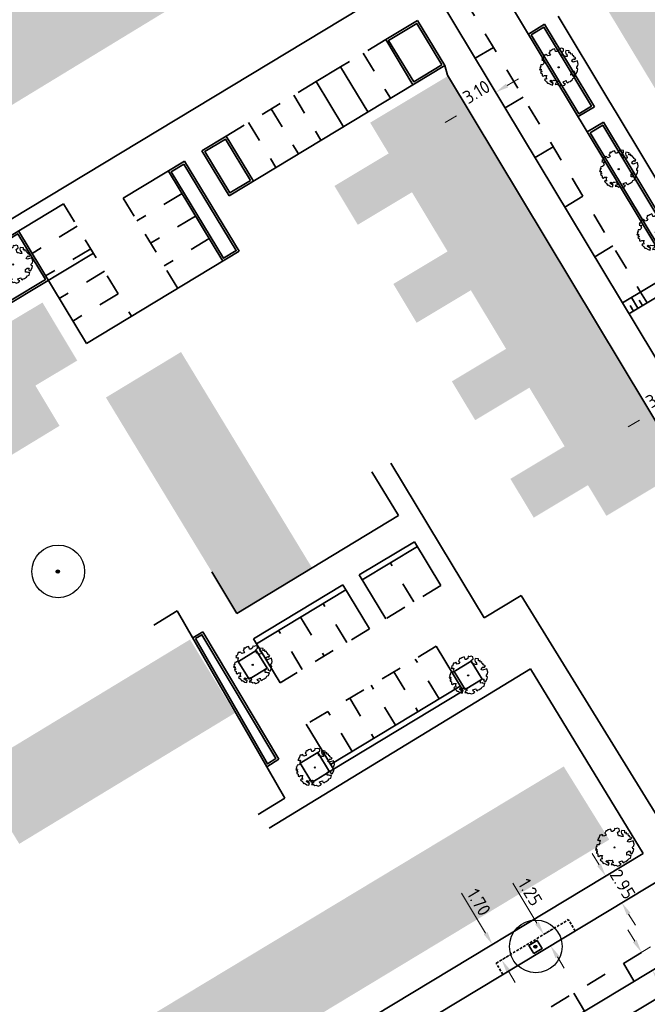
# Model space of a CAD drawing. Header units: metres. Extents: x 133800 to 134314, y 432795 to 433442.
# Tile 4 of 21: x 134171 to 134230, y 432885 to 432979. Entities that reach past the tile are written whole.
import ezdxf

# ---------------------------------------------------------------- set-up
doc = ezdxf.new("R2010")
doc.units = ezdxf.units.M
doc.linetypes.add('DASHED2', pattern=[0.375, 0.25, -0.125])
doc.linetypes.add('XX-HIDDEN', pattern=[4, 2, -2])
doc.layers.get('DEFPOINTS').update_dxf_attribs({"color": 201, "lineweight": 0})
for name, color, linetype, lineweight in [('B-WE-GR-BOOM-S', 90, 'Continuous', 25), ('N-XX-GR-BOOM-S', 90, 'Continuous', 25), ('N-XX-GR-HAAG-G', 90, 'GR-HAAG1', 35), ('N-XX-VH-KANTOPSLUITING_ACHTERKANTBAND-G', 50, 'Continuous', 35), ('N-XX-VH-MATERIAALGRENS-G', 7, 'XX-HIDDEN', 35), ('X-XX-AL-M', 7, 'Continuous', 18)]:
    doc.layers.add(name, color=color, linetype=linetype, lineweight=lineweight)
doc.layers.add('svp_beb_arc bebouwing', color=253, linetype='Continuous')
doc.styles.add('NLCS-ISO-M500-T25', font='NLCS-ISO.ttf', dxfattribs={"height": 1.25})
doc.linetypes.add('GR-HAAG1', pattern='A,6,[176,NLCS.shx,S=0.125,R=0,X=0,Y=0],-2', length=8)
doc.dimstyles.new('NLCS-M500-T25-PIJL_L2_H1', dxfattribs={"dimscale": 0.5, "dimtxt": 2.5, "dimasz": 2.5, "dimexe": 2, "dimexo": 2, "dimgap": 0.7, "dimtad": 1, "dimzin": 0, "dimdsep": 46, "dimtxsty": 'NLCS-ISO-M500-T25', "dimcen": 2.5, "dimdle": 2, "dimclrd": 256, "dimclre": 256, "dimclrt": 7, "dimadec": 1, "dimazin": 0, "dimtfac": 1, "dimtdec": 3, "dimtofl": 0, "dimtmove": 0, "dimatfit": 3, "dimfxl": 2, "dimfxlon": 1, "dimtfillclr": 256, "dimtolj": 1, "dimtzin": 0, "dimlwd": -1, "dimlwe": -1, "dimarcsym": 0})

# ---------------------------------------------------------------- blocks, each defined once
blk = doc.blocks.new('SGR-BOOM_KROON-SO')
at = {"ltscale": 0.1}
h = blk.add_hatch(color=256, dxfattribs=at)
edge = h.paths.add_edge_path()
edge.add_arc((0, 0), 0.15, 0, 360)
for radius in [2.5, 0.045]:
    blk.add_circle((0.04, 0.02), radius)
blk.add_circle((0, 0), 0.15, dxfattribs=at)
blk = doc.blocks.new('*D49')
at = {"layer": 'DEFPOINTS', "color": 0, "transparency": 16777216}
for p in [(134228.227, 432888.973), (134230.982, 432888.299), (134229.26, 432887.26)]:
    blk.add_point(p, dxfattribs=at)
at = {"layer": 'X-XX-AL-M', "transparency": 16777216}
for p, q in [((134229.304, 432891.082), (134228.659, 432892.153)), ((134229.093, 432889.495), (134230.806, 432890.528)), ((134230.126, 432887.782), (134231.839, 432888.815)), ((134231.628, 432887.228), (134234.054, 432883.203))]:
    blk.add_line(p, q, dxfattribs=at)
for points in [[(134229.483, 432891.19), (134229.126, 432890.974), (134229.95, 432890.012)], [(134231.806, 432887.336), (134231.449, 432887.121), (134230.982, 432888.299)]]:
    blk.add_solid(points, dxfattribs=at)
at = {"layer": 'X-XX-AL-M', "color": 7, "transparency": 16777216, "insert": (134233.998, 432885.184), "char_height": 1.25, "attachment_point": 5, "rotation": 301.08305, "style": 'NLCS-ISO-M500-T25'}
blk.add_mtext('\\A1;2.00', dxfattribs=at)
blk = doc.blocks.new('*D50')
at = {"layer": 'DEFPOINTS', "color": 0, "transparency": 16777216}
for p in [(134226.169, 432897.015), (134226.558, 432897.25), (134227.692, 432894.489)]:
    blk.add_point(p, dxfattribs=at)
at = {"layer": 'X-XX-AL-M', "transparency": 16777216}
for p, q in [((134225.913, 432898.32), (134225.267, 432899.391)), ((134226.558, 432897.25), (134227.414, 432897.766)), ((134228.081, 432894.723), (134228.937, 432895.24)), ((134228.726, 432893.653), (134229.372, 432892.582))]:
    blk.add_line(p, q, dxfattribs=at)
for points in [[(134226.091, 432898.428), (134225.734, 432898.213), (134226.558, 432897.25)], [(134228.905, 432893.76), (134228.548, 432893.545), (134228.081, 432894.723)]]:
    blk.add_solid(points, dxfattribs=at)
at = {"layer": 'X-XX-AL-M', "color": 7, "transparency": 16777216, "insert": (134228.155, 432896.49), "char_height": 1.25, "attachment_point": 5, "rotation": 301.08302, "style": 'NLCS-ISO-M500-T25'}
blk.add_mtext('\\A1;2.95', dxfattribs=at)
blk = doc.blocks.new('SGR-BOOM_06')
at = {"linetype": 'Continuous', "flags": 128}
blk.add_lwpolyline([(2.7, 3.52), (2.53, 3.94), (2.2, 4.06), (1.94, 4.52), (1.27, 4.69), (0.86, 4.52), (1.11, 4.27), (1.06, 3.81), (0.23, 3.98), (0.35, 4.32), (0.18, 4.69), (-0.15, 4.61), (-0.49, 4.69), (-1.15, 4.65), (-1.49, 4.48), (-1.95, 4.57), (-2.54, 4.11), (-2.12, 3.9), (-1.99, 3.64), (-1.58, 3.44), (-1.99, 2.89), (-2.54, 2.77), (-2.92, 3.1), (-2.62, 3.22), (-2.87, 3.86), (-3.63, 3.43), (-4, 3.02), (-3.79, 2.85), (-4, 2.51), (-4.42, 2.35), (-4.72, 2.05), (-5.01, 1.21), (-3.88, 0.92), (-3.71, 0.54), (-4, 0.29), (-4.51, 0.29), (-4.6, 0.56), (-5.09, 0.38), (-4.76, -0.17), (-4.93, -0.38), (-4.72, -0.54), (-4.88, -1.01), (-4.53, -1.18), (-4.72, -1.55), (-4.42, -1.59), (-4.29, -1.71), (-4.62, -2.11), (-3.92, -2.68), (-3.67, -2.43), (-3.46, -1.97), (-3.63, -1.76), (-3.42, -1.17), (-3.12, -1.34), (-2.79, -1.76), (-2.5, -2.01), (-2.79, -2.81), (-3.42, -2.93), (-3.67, -3.39), (-3.33, -3.77), (-2.83, -3.9), (-2.77, -4.02), (-2.71, -4.15), (-2.33, -3.73), (-1.83, -3.73), (-1.57, -3.9), (-1.7, -4.27), (-1.7, -4.61), (-1.15, -4.74), (-0.61, -4.69), (-0.49, -4.94), (-0.23, -4.65), (0.1, -4.48), (-0.06, -4.01), (0.27, -3.9), (0.77, -4.02), (0.86, -4.61), (1.15, -4.57), (1.44, -4.74), (2.07, -4.23), (2.37, -4.36), (2.32, -4.15), (2.66, -3.98), (2.41, -3.73), (2.11, -3.64), (2.57, -3.23), (2.62, -2.98), (3.16, -2.85), (3.54, -3.06), (3.79, -2.81), (3.77, -2.63), (4.12, -2.63), (4.12, -2.39), (4.46, -2.26), (4.46, -2.05), (4.08, -2.05), (4.54, -1.59), (4.25, -1.42), (4.63, -1.55), (4.75, -1.26), (4.54, -0.92), (4.84, -0.46), (4.67, -0.25), (4.25, -0.25), (3.75, 0.08), (4.08, 0.29), (4.38, 0.84), (4.54, 0.59), (4.88, 0.71), (4.67, 1.43), (4.71, 1.89), (4.5, 1.97), (4.16, 2.64), (3.83, 3.01), (3.37, 2.6), (3.66, 2.43), (3.91, 1.8), (3.54, 1.72), (3.33, 2.14), (2.99, 2.05), (2.66, 2.31), (2.24, 2.51), (2.45, 2.68), (2.32, 2.93), (2.53, 3.18), (2.87, 3.06), (3.16, 3.23)], close=True, dxfattribs=at)
blk.add_circle((0, 0), 0.15)
blk = doc.blocks.new('*D70')
at = {"layer": 'DEFPOINTS', "color": 0, "transparency": 16777216}
for p in [(134233.764, 432942.332), (134230.822, 432941.209), (134231.107, 432940.735)]:
    blk.add_point(p, dxfattribs=at)
at = {"layer": 'X-XX-AL-M', "transparency": 16777216}
for p, q in [((134233.479, 432942.805), (134232.964, 432943.662)), ((134234.551, 432943.449), (134235.622, 432944.093)), ((134230.822, 432941.209), (134230.307, 432942.066)), ((134229.751, 432940.565), (134228.679, 432939.921))]:
    blk.add_line(p, q, dxfattribs=at)
for points in [[(134234.444, 432943.628), (134234.658, 432943.27), (134233.479, 432942.805)], [(134229.643, 432940.743), (134229.858, 432940.386), (134230.822, 432941.209)]]:
    blk.add_solid(points, dxfattribs=at)
at = {"layer": 'X-XX-AL-M', "color": 7, "transparency": 16777216, "insert": (134231.649, 432942.843), "char_height": 1.25, "attachment_point": 5, "rotation": 30.99928, "style": 'NLCS-ISO-M500-T25'}
blk.add_mtext('\\A1;3.10', dxfattribs=at)
blk = doc.blocks.new('*D71')
at = {"layer": 'DEFPOINTS', "color": 0, "transparency": 16777216}
for p in [(134214.791, 432973.908), (134212.134, 432972.312), (134216.116, 432971.704)]:
    blk.add_point(p, dxfattribs=at)
at = {"layer": 'X-XX-AL-M', "transparency": 16777216}
for p, q in [((134215.601, 432972.561), (134216.631, 432970.847)), ((134217.187, 432972.348), (134218.259, 432972.992)), ((134212.944, 432970.965), (134213.974, 432969.25)), ((134212.387, 432969.464), (134211.316, 432968.82))]:
    blk.add_line(p, q, dxfattribs=at)
for points in [[(134217.08, 432972.526), (134217.295, 432972.169), (134216.116, 432971.704)], [(134212.28, 432969.642), (134212.494, 432969.285), (134213.459, 432970.107)]]:
    blk.add_solid(points, dxfattribs=at)
at = {"layer": 'X-XX-AL-M', "color": 7, "transparency": 16777216, "insert": (134214.285, 432971.741), "char_height": 1.25, "attachment_point": 5, "rotation": 30.99928, "style": 'NLCS-ISO-M500-T25'}
blk.add_mtext('\\A1;3.10', dxfattribs=at)
blk = doc.blocks.new('*D199')
at = {"layer": 'DEFPOINTS', "color": 0, "transparency": 16777216}
for p in [(134215.795, 432890.762), (134215.795, 432890.762), (134216.672, 432889.305)]:
    blk.add_point(p, dxfattribs=at)
at = {"layer": 'X-XX-AL-M', "transparency": 16777216}
for p, q in [((134215.151, 432891.833), (134212.857, 432895.646)), ((134215.795, 432890.762), (134216.652, 432891.277)), ((134216.672, 432889.305), (134217.529, 432889.821)), ((134217.316, 432888.234), (134217.961, 432887.163))]:
    blk.add_line(p, q, dxfattribs=at)
for points in [[(134215.33, 432891.94), (134214.972, 432891.725), (134215.795, 432890.762)], [(134217.495, 432888.341), (134217.138, 432888.127), (134216.672, 432889.305)]]:
    blk.add_solid(points, dxfattribs=at)
at = {"layer": 'X-XX-AL-M', "color": 7, "transparency": 16777216, "insert": (134214.517, 432894.778), "char_height": 1.25, "attachment_point": 5, "rotation": 301.03224, "style": 'NLCS-ISO-M500-T25'}
blk.add_mtext('\\A1;1.70', dxfattribs=at)
blk = doc.blocks.new('*D201')
at = {"layer": 'DEFPOINTS', "color": 0, "transparency": 16777216}
for p in [(134220.67, 432891.715), (134220.67, 432891.715), (134221.315, 432890.645)]:
    blk.add_point(p, dxfattribs=at)
at = {"layer": 'X-XX-AL-M', "transparency": 16777216}
for p, q in [((134220.024, 432892.786), (134217.727, 432896.597)), ((134220.67, 432891.715), (134221.526, 432892.231)), ((134221.315, 432890.645), (134222.171, 432891.161)), ((134221.96, 432889.574), (134222.606, 432888.504))]:
    blk.add_line(p, q, dxfattribs=at)
for points in [[(134220.203, 432892.893), (134219.846, 432892.678), (134220.67, 432891.715)], [(134222.139, 432889.682), (134221.782, 432889.467), (134221.315, 432890.645)]]:
    blk.add_solid(points, dxfattribs=at)
at = {"layer": 'X-XX-AL-M', "color": 7, "transparency": 16777216, "insert": (134219.388, 432895.73), "char_height": 1.25, "attachment_point": 5, "rotation": 301.08302, "style": 'NLCS-ISO-M500-T25'}
blk.add_mtext('\\A1;1.25', dxfattribs=at)

msp = doc.modelspace()

# ---------------------------------------------------------------- hatches: boundary and pattern name
at = {"layer": 'svp_beb_arc bebouwing'}
h = msp.add_hatch(color=256, dxfattribs=at)
h.dxf.hatch_style = 1
h.paths.add_polyline_path([(134233.007, 432984.27), (134235.618, 432985.845), (134238.187, 432987.395), (134237.093, 432989.21), (134235.864, 432991.248), (134233.295, 432989.699), (134234.457, 432987.772), (134231.845, 432986.197), (134229.103, 432990.744), (134226.294, 432995.402), (134223.521, 433000), (134223.484, 433000.061), (134223.295, 433000.375), (134220.929, 433004.298), (134214.23, 433000.258), (134214.386, 433000), (134216.785, 432996.021), (134219.595, 432991.362), (134222.404, 432986.704), (134225.213, 432982.045), (134228.022, 432977.387), (134230.832, 432972.728), (134233.641, 432968.07), (134236.45, 432963.412), (134239.393, 432958.531), (134246.092, 432962.571), (134245.74, 432963.154), (134244.412, 432965.357), (134246.979, 432967.006), (134249.43, 432968.58), (134248.22, 432970.51), (134247.01, 432972.44), (134244.655, 432970.859), (134242.043, 432969.284), (134240.34, 432972.11), (134238.705, 432974.82), (134241.317, 432976.395), (134243.886, 432977.944), (134242.711, 432979.893), (134241.563, 432981.798), (134238.994, 432980.248), (134236.382, 432978.672)])
h = msp.add_hatch(color=256, dxfattribs=at)
h.dxf.hatch_style = 1
h.paths.add_polyline_path([(134181.161, 432986.648), (134176.069, 432983.545), (134180.278, 432976.638), (134185.37, 432979.741)])
h = msp.add_hatch(color=256, dxfattribs=at)
h.dxf.hatch_style = 1
h.paths.add_polyline_path([(134176.069, 432983.545), (134170.977, 432980.442), (134175.186, 432973.535), (134180.278, 432976.638)])
h = msp.add_hatch(color=256, dxfattribs=at)
h.dxf.hatch_style = 1
h.paths.add_polyline_path([(134175.186, 432973.535), (134170.977, 432980.442), (134165.885, 432977.339), (134170.093, 432970.432)])
h = msp.add_hatch(color=256, dxfattribs=at)
h.dxf.hatch_style = 1
h.paths.add_polyline_path([(134214.429, 432968.442), (134211.553, 432973.233), (134204.549, 432969.029), (134204.196, 432968.817), (134205.951, 432965.894), (134200.807, 432962.806), (134201.94, 432960.918)])
h = msp.add_hatch(color=256, dxfattribs=at)
h.dxf.hatch_style = 1
h.paths.add_polyline_path([(134217.222, 432963.789), (134214.429, 432968.442), (134201.94, 432960.918), (134203.019, 432959.118), (134208.164, 432962.207), (134209.865, 432959.374)])
h = msp.add_hatch(color=256, dxfattribs=at)
h.dxf.hatch_style = 1
h.paths.add_polyline_path([(134217.222, 432963.789), (134209.865, 432959.374), (134211.538, 432956.587), (134206.394, 432953.499), (134207.5, 432951.656), (134220.001, 432959.16)])
h = msp.add_hatch(color=256, dxfattribs=at)
h.dxf.hatch_style = 1
h.paths.add_polyline_path([(134220.001, 432959.16), (134207.5, 432951.656), (134208.607, 432949.812), (134213.751, 432952.9), (134215.424, 432950.114), (134222.781, 432954.53)])
h = msp.add_hatch(color=256, dxfattribs=at)
h.dxf.hatch_style = 1
h.paths.add_polyline_path([(134225.555, 432949.909), (134222.781, 432954.53), (134215.424, 432950.114), (134217.092, 432947.335), (134211.948, 432944.247), (134213.055, 432942.403)])
h = msp.add_hatch(color=256, dxfattribs=at)
h.dxf.hatch_style = 1
h.paths.add_polyline_path([(134172.425, 432943.846), (134172.736, 432944.032), (134173.797, 432944.667), (134176.395, 432946.221), (134173.096, 432951.733), (134170.402, 432950.12), (134169.032, 432949.3), (134169.032, 432949.3), (134166.437, 432947.837), (134167.768, 432945.478), (134165.203, 432943.919), (134169.504, 432936.852), (134174.713, 432940.022)])
h = msp.add_hatch(color=256, dxfattribs=at)
h.dxf.hatch_style = 1
h.paths.add_polyline_path([(134225.555, 432949.909), (134213.055, 432942.403), (134214.161, 432940.56), (134219.305, 432943.649), (134220.983, 432940.854), (134228.34, 432945.27)])
h = msp.add_hatch(color=256, dxfattribs=at)
h.dxf.hatch_style = 1
h.paths.add_polyline_path([(134189.392, 432941.843), (134186.244, 432947.033), (134179.118, 432942.711), (134182.266, 432937.52)])
h = msp.add_hatch(color=256, dxfattribs=at)
h.dxf.hatch_style = 1
h.paths.add_polyline_path([(134231.114, 432940.649), (134228.34, 432945.27), (134220.983, 432940.854), (134222.651, 432938.076), (134219.95, 432936.454), (134217.507, 432934.987), (134218.613, 432933.144)])
h = msp.add_hatch(color=256, dxfattribs=at)
h.dxf.hatch_style = 1
h.paths.add_polyline_path([(134192.463, 432936.78), (134189.392, 432941.843), (134182.266, 432937.52), (134185.337, 432932.458)])
h = msp.add_hatch(color=256, dxfattribs=at)
h.dxf.hatch_style = 1
h.paths.add_polyline_path([(134233.971, 432935.891), (134231.114, 432940.649), (134218.613, 432933.144), (134219.72, 432931.301), (134222.163, 432932.768), (134224.863, 432934.39), (134226.614, 432931.474)])
h = msp.add_hatch(color=256, dxfattribs=at)
h.dxf.hatch_style = 1
h.paths.add_polyline_path([(134195.533, 432931.718), (134192.463, 432936.78), (134185.337, 432932.458), (134188.408, 432927.396)])
h = msp.add_hatch(color=256, dxfattribs=at)
h.dxf.hatch_style = 1
h.paths.add_polyline_path([(134198.682, 432926.527), (134195.533, 432931.718), (134188.408, 432927.396), (134191.556, 432922.205)])
h = msp.add_hatch(color=256, dxfattribs=at)
h.dxf.hatch_style = 1
h.paths.add_polyline_path([(134187.101, 432919.729), (134181.892, 432916.566), (134186.137, 432909.575), (134191.346, 432912.738)])
h = msp.add_hatch(color=256, dxfattribs=at)
h.dxf.hatch_style = 1
h.paths.add_polyline_path([(134181.892, 432916.566), (134176.811, 432913.48), (134181.056, 432906.489), (134186.137, 432909.575)])
h = msp.add_hatch(color=256, dxfattribs=at)
h.dxf.hatch_style = 1
h.paths.add_polyline_path([(134176.811, 432913.48), (134171.73, 432910.395), (134175.975, 432903.404), (134181.056, 432906.489)])
h = msp.add_hatch(color=256, dxfattribs=at)
h.dxf.hatch_style = 1
h.paths.add_polyline_path([(134171.73, 432910.395), (134166.649, 432907.31), (134170.894, 432900.319), (134175.975, 432903.404)])
h = msp.add_hatch(color=256, dxfattribs=at)
h.dxf.hatch_style = 1
h.paths.add_polyline_path([(134222.566, 432907.669), (134217.404, 432904.553), (134221.639, 432897.549), (134226.883, 432900.719)])
h = msp.add_hatch(color=256, dxfattribs=at)
h.dxf.hatch_style = 1
h.paths.add_polyline_path([(134221.639, 432897.549), (134217.404, 432904.553), (134212.286, 432901.464), (134216.523, 432894.456)])
h = msp.add_hatch(color=256, dxfattribs=at)
h.dxf.hatch_style = 1
h.paths.add_polyline_path([(134212.286, 432901.464), (134207.168, 432898.375), (134211.407, 432891.363), (134216.523, 432894.456)])
h = msp.add_hatch(color=256, dxfattribs=at)
h.dxf.hatch_style = 1
h.paths.add_polyline_path([(134207.168, 432898.375), (134202.05, 432895.286), (134206.291, 432888.27), (134211.407, 432891.363)])
h = msp.add_hatch(color=256, dxfattribs=at)
h.dxf.hatch_style = 1
h.paths.add_polyline_path([(134202.05, 432895.286), (134196.931, 432892.196), (134201.175, 432885.177), (134206.291, 432888.27)])
h = msp.add_hatch(color=256, dxfattribs=at)
h.dxf.hatch_style = 1
h.paths.add_polyline_path([(134196.931, 432892.196), (134191.813, 432889.107), (134196.059, 432882.084), (134201.175, 432885.177)])
h = msp.add_hatch(color=256, dxfattribs=at)
h.dxf.hatch_style = 1
h.paths.add_polyline_path([(134191.813, 432889.107), (134186.695, 432886.018), (134190.943, 432878.991), (134196.059, 432882.084)])
h = msp.add_hatch(color=256, dxfattribs=at)
h.dxf.hatch_style = 1
h.paths.add_polyline_path([(134186.695, 432886.018), (134181.577, 432882.929), (134185.827, 432875.898), (134190.943, 432878.991)])

# ---------------------------------------------------------------- linework, layer by layer
at = {"layer": 'N-XX-GR-HAAG-G', "ltscale": 0.2, "flags": 128}
for points in [[(134210.994, 432974.312), (134208.613, 432978.248), (134205.945, 432976.633), (134208.326, 432972.697)], [(134219.485, 432977.163), (134223.992, 432969.663), (134225.197, 432970.389), (134220.686, 432977.885)], [(134225.073, 432967.864), (134233.537, 432953.778), (134234.735, 432954.498), (134226.273, 432968.585)], [(134192.836, 432963.327), (134190.455, 432967.263), (134188.508, 432966.085), (134190.889, 432962.149)], [(134186.519, 432964.881), (134191.488, 432956.668), (134190.29, 432955.943), (134185.321, 432964.157)], [(134167.492, 432956.293), (134170.121, 432951.948), (134173.372, 432953.915), (134170.743, 432958.26)], [(134187.627, 432919.822), (134194.453, 432907.919), (134195.242, 432908.426), (134188.232, 432920.182)], [(134219.725, 432889.902), (134219.255, 432890.68), (134220.034, 432891.15), (134220.503, 432890.372)]]:
    msp.add_lwpolyline(points, close=True, dxfattribs=at)
at = {"layer": 'N-XX-VH-KANTOPSLUITING_ACHTERKANTBAND-G'}
for p, q in [((134203.682, 433003.076), (134235.405, 432950.279)), ((134198.933, 433000.302), (134250.681, 432914.177)), ((134207.465, 432982.228), (134170.138, 432959.647)), ((134208.681, 432978.522), (134205.67, 432976.701)), ((134208.681, 432978.522), (134211.269, 432974.244)), ((134220.754, 432978.159), (134219.211, 432977.232)), ((134220.754, 432978.159), (134225.472, 432970.32)), ((134222.039, 432978.933), (134226.757, 432971.094)), ((134205.67, 432976.701), (134208.258, 432972.423)), ((134211.269, 432974.244), (134190.821, 432961.874)), ((134201.392, 432974.113), (134199.078, 432972.713)), ((134201.392, 432974.113), (134203.98, 432969.835)), ((134211.269, 432974.244), (134211.529, 432973.319)), ((134199.078, 432972.713), (134201.666, 432968.435)), ((134211.529, 432973.319), (134235.094, 432934.099)), ((134226.757, 432971.094), (134227.627, 432969.632)), ((134223.924, 432969.388), (134225.472, 432970.32)), ((134226.341, 432968.859), (134224.799, 432967.932)), ((134226.341, 432968.859), (134235.009, 432954.429)), ((134227.627, 432969.632), (134235.924, 432955.82)), ((134190.522, 432967.537), (134188.233, 432966.152)), ((134190.522, 432967.537), (134193.11, 432963.259)), ((134188.233, 432966.152), (134190.821, 432961.874)), ((134186.586, 432965.156), (134180.768, 432961.636)), ((134186.586, 432965.156), (134191.762, 432956.6)), ((134185.046, 432964.224), (134190.222, 432955.668)), ((134175.089, 432961.123), (134167.217, 432956.361)), ((134170.811, 432958.535), (134177.281, 432947.839)), ((134191.762, 432956.6), (134177.281, 432947.839)), ((134177.925, 432956.435), (134170.053, 432951.673)), ((134232.851, 432954.532), (134228.136, 432951.7)), ((134233.469, 432953.504), (134228.754, 432950.671)), ((134228.993, 432952.214), (134229.611, 432951.186)), ((134229.73, 432951.957), (134230.039, 432951.443)), ((134229.85, 432952.729), (134230.468, 432951.701)), ((134228.873, 432951.442), (134229.182, 432950.928)), ((134206.152, 432936.464), (134210.873, 432928.651)), ((134206.878, 432931.498), (134204.354, 432935.655)), ((134198.682, 432926.527), (134206.878, 432931.498)), ((134203.166, 432925.858), (134208.407, 432929.02)), ((134203.45, 432925.387), (134208.691, 432928.549)), ((134208.407, 432929.02), (134210.915, 432924.864)), ((134210.873, 432928.651), (134215.006, 432921.786)), ((134191.556, 432922.205), (134189.166, 432926.145)), ((134191.556, 432922.205), (134198.682, 432926.527)), ((134205.685, 432921.693), (134203.166, 432925.858)), ((134193.116, 432919.795), (134201.594, 432924.91)), ((134201.594, 432924.91), (134204.119, 432920.744)), ((134193.4, 432919.325), (134201.878, 432924.439)), ((134218.512, 432923.897), (134215.006, 432921.787)), ((134185.889, 432922.451), (134183.655, 432921.105)), ((134185.889, 432922.451), (134196.095, 432904.654)), ((134187.356, 432919.893), (134188.301, 432920.457)), ((134188.301, 432920.457), (134195.513, 432908.362)), ((134195.643, 432915.607), (134193.116, 432919.795)), ((134191.689, 432917.653), (134193.387, 432918.693)), ((134193.387, 432918.693), (134194.425, 432916.997)), ((134213.015, 432914.84), (134210.468, 432919.081)), ((134192.712, 432915.949), (134191.674, 432917.644)), ((134212.171, 432916.676), (134213.795, 432917.662)), ((134213.795, 432917.662), (134214.823, 432915.968)), ((134194.425, 432916.997), (134192.712, 432915.949)), ((134219.407, 432916.955), (134194.609, 432901.815)), ((134213.199, 432914.982), (134212.171, 432916.676)), ((134230.118, 432899.396), (134219.407, 432916.955)), ((134214.823, 432915.968), (134213.199, 432914.982)), ((134200.432, 432907.869), (134212.73, 432915.311)), ((134200.717, 432907.399), (134213.015, 432914.84)), ((134198.131, 432911.673), (134200.717, 432907.399)), ((134197.546, 432907.976), (134199.242, 432908.999)), ((134199.242, 432908.999), (134200.346, 432907.174)), ((134195.513, 432908.362), (134194.384, 432907.637)), ((134198.649, 432906.147), (134197.546, 432907.976)), ((134173.832, 432862.02), (134248.976, 432907.32)), ((134200.717, 432907.399), (134198.649, 432906.147)), ((134196.095, 432904.654), (134193.559, 432903.093)), ((134175.327, 432866.366), (134230.118, 432899.396))]:
    msp.add_line(p, q, dxfattribs=at)
at = {"layer": 'N-XX-VH-KANTOPSLUITING_ACHTERKANTBAND-G', "linetype": 'DASHED2'}
for p, q in [((134216.15, 432888.99), (134223.001, 432893.121)), ((134223.646, 432892.05), (134223.001, 432893.121)), ((134216.795, 432887.92), (134216.15, 432888.99))]:
    msp.add_line(p, q, dxfattribs=at)
at = {"layer": 'N-XX-VH-KANTOPSLUITING_ACHTERKANTBAND-G'}
for points in [[(134218.512, 432923.897), (134232.666, 432900.948)], [(134207.671, 432876.581), (134207.671, 432876.581), (134210.419, 432875.902), (134238.68, 432892.94), (134239.358, 432895.684)], [(134207.299, 432871.135), (134207.513, 432871.266), (134231.773, 432885.858), (134243.392, 432892.891), (134244.928, 432890.32)]]:
    msp.add_lwpolyline(points, dxfattribs=at)
at = {"layer": 'N-XX-VH-MATERIAALGRENS-G'}
for p, q in [((134213.056, 432980.679), (134229.85, 432952.729)), ((134205.67, 432976.701), (134201.392, 432974.113)), ((134203.531, 432975.407), (134206.119, 432971.129)), ((134215.889, 432975.965), (134214.175, 432974.935)), ((134199.078, 432972.713), (134190.522, 432967.537)), ((134196.939, 432971.419), (134199.527, 432967.141)), ((134218.722, 432971.25), (134217.008, 432970.221)), ((134194.8, 432970.125), (134197.388, 432965.847)), ((134192.661, 432968.831), (134195.249, 432964.553)), ((134221.555, 432966.536), (134219.841, 432965.506)), ((134180.768, 432961.636), (134185.944, 432953.08)), ((134186.34, 432962.085), (134182.062, 432959.497)), ((134224.387, 432961.821), (134222.673, 432960.792)), ((134175.089, 432961.123), (134181.559, 432950.427)), ((134187.634, 432959.946), (134183.356, 432957.358)), ((134176.383, 432958.984), (134172.105, 432956.396)), ((134188.928, 432957.807), (134184.65, 432955.219)), ((134177.677, 432956.845), (134173.399, 432954.256)), ((134227.22, 432957.107), (134225.506, 432956.077)), ((134178.971, 432954.706), (134174.693, 432952.117)), ((134180.265, 432952.566), (134175.987, 432949.978)), ((134205.828, 432927.464), (134205.828, 432927.464)), ((134208.343, 432923.305), (134206.112, 432926.993)), ((134210.915, 432924.864), (134205.685, 432921.693)), ((134201.968, 432919.441), (134199.729, 432923.142)), ((134197.31, 432922.325), (134197.31, 432922.325)), ((134197.595, 432921.855), (134199.84, 432918.151)), ((134197.753, 432916.886), (134195.507, 432920.595)), ((134204.119, 432920.744), (134195.643, 432915.607)), ((134210.468, 432919.081), (134198.131, 432911.673)), ((134210.743, 432914.108), (134208.462, 432917.876)), ((134206.443, 432916.664), (134208.728, 432912.889)), ((134206.59, 432911.595), (134204.299, 432915.377)), ((134202.256, 432914.15), (134204.549, 432910.36)), ((134211.027, 432913.637), (134211.027, 432913.637)), ((134202.478, 432909.107), (134200.183, 432912.905)), ((134209.012, 432912.418), (134209.012, 432912.418)), ((134206.874, 432911.125), (134206.874, 432911.125)), ((134204.834, 432909.89), (134204.834, 432909.89)), ((134202.762, 432908.636), (134202.762, 432908.636)), ((134207.671, 432876.581), (134239.358, 432895.683)), ((134229.26, 432887.26), (134228.227, 432888.973)), ((134224.55, 432884.421), (134223.517, 432886.134))]:
    msp.add_line(p, q, dxfattribs=at)

# ---------------------------------------------------------------- block references
at = {"layer": 'B-WE-GR-BOOM-S', "linetype": 'Continuous'}
for p in [(134174.549, 432926.18, 1.56), (134219.875, 432890.559)]:
    msp.add_blockref('SGR-BOOM_KROON-SO', p, dxfattribs=at)
at = {"layer": 'N-XX-GR-BOOM-S', "xscale": 0.3648529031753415, "yscale": 0.3648529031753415, "zscale": 0.3648529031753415, "rotation": 213.0148718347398}
for p in [(134222.087, 432974.072, 1.162), (134227.782, 432964.401, 0.776), (134231.326, 432958.4, 0.859), (134170.315, 432955.351), (134193.05, 432917.321), (134213.497, 432916.322), (134198.946, 432907.574), (134227.384, 432899.981)]:
    msp.add_blockref('SGR-BOOM_06', p, dxfattribs=at)

# ---------------------------------------------------------------- dimensions: what is measured, and where the dimension line sits
at = {"layer": 'X-XX-AL-M'}
for base, p1, p2, angle, picture, middle in [((134216.116, 432971.704), (134212.134, 432972.312), (134214.791, 432973.908), 30.99928, '*D71', (134214.787, 432970.906)), ((134230.822, 432941.209), (134233.764, 432942.332), (134231.107, 432940.735), 210.99928, '*D70', (134232.151, 432942.007)), ((134226.558, 432897.25), (134227.692, 432894.489), (134226.169, 432897.015), 121.08302, '*D50', (134227.32, 432895.987))]:
    dim = msp.add_linear_dim(base=base, p1=p1, p2=p2, angle=angle, dimstyle='NLCS-M500-T25-PIJL_L2_H1', dxfattribs=at)
    dim.commit()
    dim.dimension.update_dxf_attribs({"geometry": picture, "text_midpoint": middle, "dimtype": 161})
for p1, p2, distance, picture, middle in [((134221.315, 432890.645), (134220.67, 432891.715), 0, '*D201', (134219.388, 432895.73)), ((134216.672, 432889.305), (134215.795, 432890.762), 0, '*D199', (134214.517, 432894.778)), ((134228.227, 432888.973), (134229.26, 432887.26), 2.011, '*D49', (134233.998, 432885.184))]:
    dim = msp.add_aligned_dim(p1=p1, p2=p2, distance=distance, dimstyle='NLCS-M500-T25-PIJL_L2_H1', dxfattribs=at)
    dim.commit()
    dim.dimension.update_dxf_attribs({"geometry": picture, "text_midpoint": middle})

doc.saveas('drawing.dxf')
